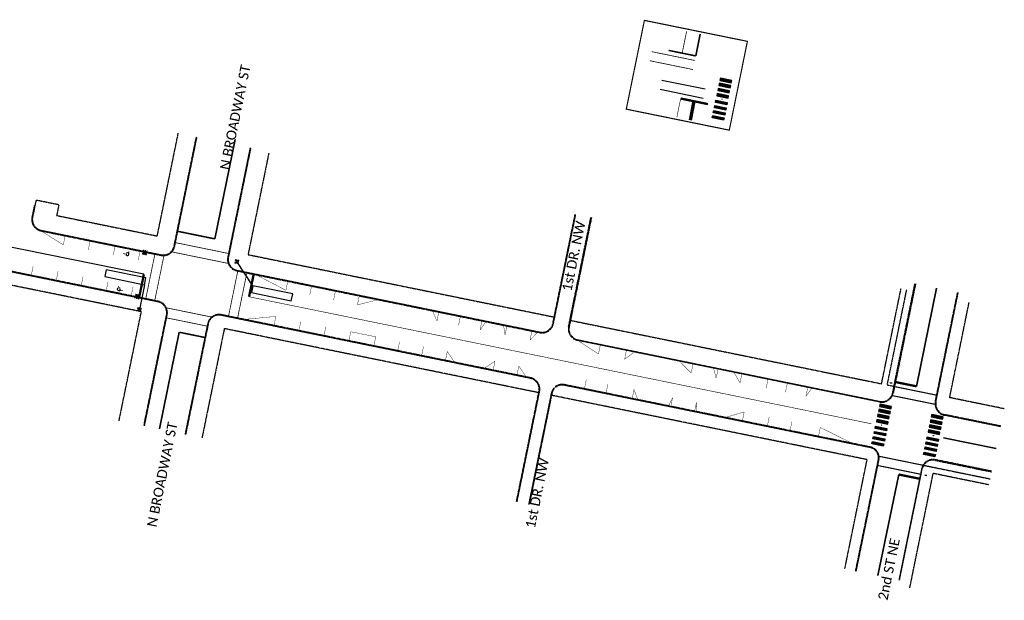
# Model space of a CAD drawing. Header units: feet. Extents: x 2255000 to 2274811, y 288595 to 315000.
# Tile 8 of 13: x 2261751 to 2262600, y 301938 to 302439. Entities that reach past the tile are written whole.
import ezdxf

# ---------------------------------------------------------------- set-up
doc = ezdxf.new("R2010")
doc.units = ezdxf.units.FT
doc.header["$MEASUREMENT"] = 0
for name, pattern in [('0', [2, 1, 1]), ('drainage01', [1.6, 0.85, -0.75]), ('dsolidcl', [0]), ('OhDOT_USTN1', [0.055, 0.014, -0.041]), ('OhDOT_USTN5', [0.11, 0.055, -0.055])]:
    doc.linetypes.add(name, pattern=pattern)
for name, color, linetype in [('DR_X_Cells', 121, 'Continuous'), ('PM_P_Cells', 7, 'Continuous'), ('PM_P_Channelizing_Line', 7, 'Continuous'), ('PM_P_CL_Double_Solid', 2, 'dsolidcl'), ('PM_P_Crosswalk', 7, 'Continuous'), ('PM_P_Parking_Lot_Stall', 7, 'Continuous'), ('PM_P_Stop_Line', 7, 'Continuous'), ('PV_X_Curb', 120, 'OhDOT_USTN1'), ('PV_X_Walk', 120, 'OhDOT_USTN5'), ('SC_Scratch7', 12, 'Continuous'), ('SG_P_Detection', 24, 'Continuous'), ('SG_X_PullBox', 7, 'Continuous'), ('SH_Data', 7, 'Continuous'), ('SN_P_Signs', 120, 'Continuous')]:
    doc.layers.add(name, color=color, linetype=linetype)
for name, color, linetype, lineweight in [('PM_X_Channelizing_Line', 251, 'Continuous', 70), ('PM_X_CL_Double_Solid', 251, 'dsolidcl', 35), ('PM_X_Crosswalk', 251, 'Continuous', 60), ('PM_X_Stop_Line', 251, 'Continuous', 120)]:
    doc.layers.add(name, color=color, linetype=linetype, lineweight=lineweight)
doc.styles.add('Slanted-Sub Title', font='calibriz.ttf', dxfattribs={"height": 0.17})

# ---------------------------------------------------------------- blocks, each defined once
blk = doc.blocks.new('CB3A-X')
at = {"layer": 'Defpoints', "color": 20, "linetype": 'drainage01', "lineweight": 0}
blk.add_lwpolyline([(-1.08, 1.12), (1.08, 1.12), (1.08, -1.12), (-1.08, -1.12), (-1.08, 1.12)], close=True, dxfattribs=at)
at = {"layer": 'DR_X_Cells', "color": 151, "linetype": 'Continuous', "lineweight": 0}
for p, q in [((-1.42, -1.43), (0.38, 0.37)), ((-1.42, -0.29), (-0.75, 0.37)), ((-0.32, -1.46), (1.42, 0.28)), ((0.81, -1.46), (1.42, -0.85))]:
    blk.add_line(p, q, dxfattribs=at)
at = {"layer": 'DR_X_Cells', "color": 151, "linetype": 'drainage01', "lineweight": 0}
blk.add_lwpolyline([(-1.75, 1.79), (1.75, 1.79), (1.75, -1.79), (-1.75, -1.79), (-1.75, 1.79)], close=True, dxfattribs=at)
at = {"layer": 'DR_X_Cells', "color": 151, "linetype": 'Continuous', "lineweight": 0, "flags": 128}
blk.add_lwpolyline([(-1.42, 0.37), (1.42, 0.37), (1.42, -1.46), (-1.42, -1.46), (-1.42, 0.37)], close=True, dxfattribs=at)
blk = doc.blocks.new('SIGPB')
at = {"layer": 'SG_X_PullBox', "color": 7, "linetype": 'Continuous', "lineweight": 0, "flags": 128}
for points in [[(-0.02, 0.075), (-0.075, 0.075), (-0.075, 0.02)], [(-0.068, 0.05), (-0.006, 0.05)], [(-0.036, 0.05), (-0.036, -0.05)], [(0.006, -0.05), (0.006, 0.05), (0.043, 0.05), (0.047, 0.049), (0.053, 0.048), (0.055, 0.046), (0.058, 0.044), (0.061, 0.041), (0.063, 0.037), (0.065, 0.03), (0.065, 0.021), (0.064, 0.018), (0.062, 0.013), (0.059, 0.007), (0.056, 0.005), (0.054, 0.004), (0.052, 0.003), (0.05, 0.002), (0.043, 0.001), (0.006, 0.001)], [(0.075, 0.02), (0.075, 0.075), (0.02, 0.075)], [(0.043, 0.001), (0.065, -0.05)], [(-0.075, -0.02), (-0.075, -0.075), (-0.02, -0.075)], [(0.02, -0.075), (0.075, -0.075), (0.075, -0.02)]]:
    blk.add_lwpolyline(points, dxfattribs=at)
blk = doc.blocks.new('*U1168', base_point=(-16.996, -40.246))
at = {"xscale": 1.000000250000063, "yscale": 1.000000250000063, "zscale": 1.000000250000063}
blk.add_blockref('SIGPB', (-16.996, -40.246), dxfattribs=at)

msp = doc.modelspace()

# ---------------------------------------------------------------- hatches: boundary and pattern name
at = {"layer": 'PM_P_Crosswalk'}
h = msp.add_hatch(color=256, dxfattribs=at)
h.dxf.hatch_style = 1
h.paths.add_polyline_path([(2262355.3816, 302388.1601), (2262354.9815, 302386.2005), (2262364.7793, 302384.2), (2262365.1794, 302386.1596)])
h = msp.add_hatch(color=256, dxfattribs=at)
h.dxf.hatch_style = 1
h.paths.add_polyline_path([(2262353.5811, 302379.342), (2262353.181, 302377.3825), (2262362.9789, 302375.382), (2262363.379, 302377.3415)])
h = msp.add_hatch(color=256, dxfattribs=at)
h.dxf.hatch_style = 1
h.paths.add_polyline_path([(2262354.4814, 302383.7511), (2262354.0813, 302381.7915), (2262363.8791, 302379.791), (2262364.2792, 302381.7506)])
h = msp.add_hatch(color=256, dxfattribs=at)
h.dxf.hatch_style = 1
h.paths.add_polyline_path([(2262351.0805, 302367.0947), (2262351.4806, 302369.0543), (2262361.2785, 302367.0538), (2262360.8784, 302365.0942)])
h = msp.add_hatch(color=256, dxfattribs=at)
h.dxf.hatch_style = 1
h.paths.add_polyline_path([(2262352.6809, 302374.933), (2262352.2808, 302372.9734), (2262362.0787, 302370.9729), (2262362.4788, 302372.9325)])
h = msp.add_hatch(color=256, dxfattribs=at)
h.dxf.hatch_style = 1
h.paths.add_polyline_path([(2262349.2801, 302358.2766), (2262349.6802, 302360.2362), (2262359.478, 302358.2357), (2262359.0779, 302356.2761)])
h = msp.add_hatch(color=256, dxfattribs=at)
h.dxf.hatch_style = 1
h.paths.add_polyline_path([(2262350.1803, 302362.6857), (2262350.5804, 302364.6452), (2262360.3782, 302362.6447), (2262359.9781, 302360.6852)])
h = msp.add_hatch(color=256, dxfattribs=at)
h.dxf.hatch_style = 1
h.paths.add_polyline_path([(2262348.3798, 302353.8676), (2262348.7799, 302355.8272), (2262358.5778, 302353.8267), (2262358.1777, 302351.8671)])
h = msp.add_hatch(color=256, dxfattribs=at)
h.dxf.hatch_style = 1
h.paths.add_polyline_path([(2262493.1274, 302106.8594), (2262492.7273, 302104.8998), (2262502.5252, 302102.8993), (2262502.9253, 302104.8589)])
h = msp.add_hatch(color=256, dxfattribs=at)
h.dxf.hatch_style = 1
h.paths.add_polyline_path([(2262491.327, 302098.0413), (2262490.9269, 302096.0817), (2262500.7247, 302094.0812), (2262501.1248, 302096.0408)])
h = msp.add_hatch(color=256, dxfattribs=at)
h.dxf.hatch_style = 1
h.paths.add_polyline_path([(2262492.2272, 302102.4503), (2262491.8271, 302100.4908), (2262501.6249, 302098.4903), (2262502.025, 302100.4498)])
h = msp.add_hatch(color=256, dxfattribs=at)
h.dxf.hatch_style = 1
h.paths.add_polyline_path([(2262537.724, 302097.7538), (2262537.3239, 302095.7942), (2262547.1218, 302093.7937), (2262547.5219, 302095.7533)])
h = msp.add_hatch(color=256, dxfattribs=at)
h.dxf.hatch_style = 1
h.paths.add_polyline_path([(2262490.4267, 302093.6323), (2262490.0266, 302091.6727), (2262499.8245, 302089.6722), (2262500.2246, 302091.6318)])
h = msp.add_hatch(color=256, dxfattribs=at)
h.dxf.hatch_style = 1
h.paths.add_polyline_path([(2262535.9236, 302088.9357), (2262535.5235, 302086.9761), (2262545.3213, 302084.9756), (2262545.7214, 302086.9352)])
h = msp.add_hatch(color=256, dxfattribs=at)
h.dxf.hatch_style = 1
h.paths.add_polyline_path([(2262536.8238, 302093.3447), (2262536.4237, 302091.3852), (2262546.2216, 302089.3847), (2262546.6217, 302091.3442)])
h = msp.add_hatch(color=256, dxfattribs=at)
h.dxf.hatch_style = 1
h.paths.add_polyline_path([(2262487.9261, 302081.385), (2262488.3262, 302083.3445), (2262498.1241, 302081.344), (2262497.724, 302079.3845)])
h = msp.add_hatch(color=256, dxfattribs=at)
h.dxf.hatch_style = 1
h.paths.add_polyline_path([(2262488.8263, 302085.794), (2262489.2264, 302087.7536), (2262499.0243, 302085.7531), (2262498.6242, 302083.7935)])
h = msp.add_hatch(color=256, dxfattribs=at)
h.dxf.hatch_style = 1
h.paths.add_polyline_path([(2262535.0234, 302084.5267), (2262534.6233, 302082.5671), (2262544.4211, 302080.5666), (2262544.8212, 302082.5262)])
h = msp.add_hatch(color=256, dxfattribs=at)
h.dxf.hatch_style = 1
h.paths.add_polyline_path([(2262486.1257, 302072.5669), (2262486.5258, 302074.5265), (2262496.3236, 302072.526), (2262495.9235, 302070.5664)])
h = msp.add_hatch(color=256, dxfattribs=at)
h.dxf.hatch_style = 1
h.paths.add_polyline_path([(2262487.0259, 302076.9759), (2262487.426, 302078.9355), (2262497.2238, 302076.935), (2262496.8237, 302074.9754)])
h = msp.add_hatch(color=256, dxfattribs=at)
h.dxf.hatch_style = 1
h.paths.add_polyline_path([(2262532.5227, 302072.2793), (2262532.9228, 302074.2389), (2262542.7207, 302072.2384), (2262542.3206, 302070.2788)])
h = msp.add_hatch(color=256, dxfattribs=at)
h.dxf.hatch_style = 1
h.paths.add_polyline_path([(2262533.423, 302076.6884), (2262533.8231, 302078.6479), (2262543.6209, 302076.6474), (2262543.2208, 302074.6879)])
h = msp.add_hatch(color=256, dxfattribs=at)
h.dxf.hatch_style = 1
h.paths.add_polyline_path([(2262530.7223, 302063.4613), (2262531.1224, 302065.4208), (2262540.9202, 302063.4203), (2262540.5201, 302061.4608)])
h = msp.add_hatch(color=256, dxfattribs=at)
h.dxf.hatch_style = 1
h.paths.add_polyline_path([(2262531.6225, 302067.8703), (2262532.0226, 302069.8299), (2262541.8205, 302067.8294), (2262541.4204, 302065.8698)])

# ---------------------------------------------------------------- linework, layer by layer
at = {"layer": 'PM_P_Cells', "const_width": 0.5}
for points in [[(2261840.9279, 302236.8884, -2.41421356), (2261840.6221, 302236.6861, -0.41421356), (2261840.9279, 302236.8884, 4.81780946)], [(2261839.4125, 302205.1879, 2.41421356), (2261839.6147, 302204.882, 0.41421356), (2261839.4125, 302205.1879, -4.81780946)]]:
    msp.add_lwpolyline(points, format="xyb", dxfattribs=at)
for points in [[(2261841.1291, 302236.3703), (2261843.2684, 302236.1897), (2261843.4479, 302237.0701), (2261843.6196, 302237.9121), (2261845.2521, 302238.0975), (2261845.1168, 302238.8028)], [(2261842.8987, 302237.7003), (2261842.6411, 302236.4373)], [(2261839.0246, 302204.7899), (2261836.9854, 302205.4614), (2261837.1649, 302206.3418), (2261837.3366, 302207.1838), (2261835.9071, 302207.9936), (2261836.3077, 302208.5896)], [(2261837.917, 302206.7066), (2261837.6595, 302205.4436)]]:
    msp.add_lwpolyline(points, dxfattribs=at)
at = {"layer": 'PM_P_Cells'}
for points in [[(2261842.547, 302235.7951, 0.23442022), (2261843.4229, 302235.162, 0.23442022), (2261844.6384, 302235.4533, 0.21650597), (2261845.1429, 302236.5015, 0.21650597), (2261844.6853, 302237.5711)], [(2261837.4946, 302204.8159, -0.23442022), (2261836.4408, 302204.5762, -0.23442022), (2261835.4364, 302205.3202, -0.21650597), (2261835.3826, 302206.4823, -0.21650597), (2261836.2224, 302207.2873)]]:
    msp.add_lwpolyline(points, format="xyb", dxfattribs=at)
at = {"layer": 'PM_P_Channelizing_Line', "lineweight": 70}
msp.add_lwpolyline([(2262329.5816, 302351.9771), (2262332.8844, 302368.1737)], dxfattribs=at)
at = {"layer": 'PM_P_CL_Double_Solid'}
msp.add_line((2261858.045, 302218.8753), (2261604.5952, 302270.624), dxfattribs=at)
at = {"layer": 'PM_P_CL_Double_Solid', "const_width": 0.5}
for points in [[(2262317.8166, 302354.3762), (2262321.1221, 302370.5657)], [(2261948.7888, 302199.4893), (2262485.5799, 302089.8888)]]:
    msp.add_lwpolyline(points, dxfattribs=at)
at = {"layer": 'PM_P_Crosswalk'}
for points in [[(2262342.1736, 302378.5239), (2262304.9418, 302386.1258)], [(2262340.5732, 302370.6857), (2262303.3414, 302378.2876)]]:
    msp.add_lwpolyline(points, dxfattribs=at)
for points in [[(2262355.3816, 302388.1601), (2262354.9815, 302386.2005), (2262364.7793, 302384.2), (2262365.1794, 302386.1596)], [(2262353.5811, 302379.342), (2262353.181, 302377.3825), (2262362.9789, 302375.382), (2262363.379, 302377.3415)], [(2262354.4814, 302383.7511), (2262354.0813, 302381.7915), (2262363.8791, 302379.791), (2262364.2792, 302381.7506)], [(2262351.0805, 302367.0947), (2262351.4806, 302369.0543), (2262361.2785, 302367.0538), (2262360.8784, 302365.0942)], [(2262352.6809, 302374.933), (2262352.2808, 302372.9734), (2262362.0787, 302370.9729), (2262362.4788, 302372.9325)], [(2262349.2801, 302358.2766), (2262349.6802, 302360.2362), (2262359.478, 302358.2357), (2262359.0779, 302356.2761)], [(2262350.1803, 302362.6857), (2262350.5804, 302364.6452), (2262360.3782, 302362.6447), (2262359.9781, 302360.6852)], [(2262348.3798, 302353.8676), (2262348.7799, 302355.8272), (2262358.5778, 302353.8267), (2262358.1777, 302351.8671)], [(2262493.1274, 302106.8594), (2262492.7273, 302104.8998), (2262502.5252, 302102.8993), (2262502.9253, 302104.8589)], [(2262491.327, 302098.0413), (2262490.9269, 302096.0817), (2262500.7247, 302094.0812), (2262501.1248, 302096.0408)], [(2262492.2272, 302102.4503), (2262491.8271, 302100.4908), (2262501.6249, 302098.4903), (2262502.025, 302100.4498)], [(2262537.724, 302097.7538), (2262537.3239, 302095.7942), (2262547.1218, 302093.7937), (2262547.5219, 302095.7533)], [(2262490.4267, 302093.6323), (2262490.0266, 302091.6727), (2262499.8245, 302089.6722), (2262500.2246, 302091.6318)], [(2262535.9236, 302088.9357), (2262535.5235, 302086.9761), (2262545.3213, 302084.9756), (2262545.7214, 302086.9352)], [(2262536.8238, 302093.3447), (2262536.4237, 302091.3852), (2262546.2216, 302089.3847), (2262546.6217, 302091.3442)], [(2262487.9261, 302081.385), (2262488.3262, 302083.3445), (2262498.1241, 302081.344), (2262497.724, 302079.3845)], [(2262488.8263, 302085.794), (2262489.2264, 302087.7536), (2262499.0243, 302085.7531), (2262498.6242, 302083.7935)], [(2262535.0234, 302084.5267), (2262534.6233, 302082.5671), (2262544.4211, 302080.5666), (2262544.8212, 302082.5262)], [(2262486.1257, 302072.5669), (2262486.5258, 302074.5265), (2262496.3236, 302072.526), (2262495.9235, 302070.5664)], [(2262487.0259, 302076.9759), (2262487.426, 302078.9355), (2262497.2238, 302076.935), (2262496.8237, 302074.9754)], [(2262532.5227, 302072.2793), (2262532.9228, 302074.2389), (2262542.7207, 302072.2384), (2262542.3206, 302070.2788)], [(2262533.423, 302076.6884), (2262533.8231, 302078.6479), (2262543.6209, 302076.6474), (2262543.2208, 302074.6879)], [(2262530.7223, 302063.4613), (2262531.1224, 302065.4208), (2262540.9202, 302063.4203), (2262540.5201, 302061.4608)], [(2262531.6225, 302067.8703), (2262532.0226, 302069.8299), (2262541.8205, 302067.8294), (2262541.4204, 302065.8698)]]:
    msp.add_lwpolyline(points, close=True, dxfattribs=at)
for points, const_width in [([(2261867.5448, 302236.3276), (2261859.6706, 302197.7619)], 0.6666), ([(2261875.3142, 302234.7564), (2261867.4373, 302196.1781)], 0.6666), ([(2261931.0659, 302182.6953), (2261939.0361, 302221.7307)], 0.6666), ([(2261938.9042, 302181.0949), (2261946.8744, 302220.1303)], 0.6666), ([(2262505.6152, 302121.9776), (2262541.9607, 302114.5567)], 1), ([(2262503.7302, 302114.1974), (2262540.6449, 302106.6603)], 1), ([(2262491.1979, 302053.8657), (2262528.0334, 302046.3447)], 1), ([(2262492.2576, 302061.8144), (2262530.1459, 302054.0784)], 1)]:
    msp.add_lwpolyline(points, dxfattribs=dict(at, const_width=const_width))
at = {"layer": 'PM_P_Parking_Lot_Stall', "const_width": 0.333}
for points in [[(2261788.5413, 302244.2933), (2261769.3006, 302256.3869)], [(2261790.1417, 302252.1316), (2261788.5413, 302244.2933)], [(2261811.697, 302247.7305), (2261810.0966, 302239.8922)], [(2261833.2523, 302243.3294), (2261831.6519, 302235.4911)], [(2261854.8076, 302238.9283), (2261853.2072, 302231.09)], [(2261762.4907, 302225.7456), (2261760.8921, 302217.9069)], [(2261784.047, 302221.3494), (2261782.4484, 302213.5108)], [(2261805.6033, 302216.9533), (2261804.0047, 302209.1146)], [(2261980.5498, 302205.0977), (2261954.8572, 302218.5004)], [(2261827.1596, 302212.5571), (2261825.561, 302204.7185)], [(2261848.7159, 302208.161), (2261847.1173, 302200.3223)], [(2261980.5498, 302205.0977), (2261982.1483, 302212.9364)], [(2262001.1264, 302200.9019), (2262002.7248, 302208.7406)], [(2262021.703, 302196.706), (2262023.3014, 302204.5447)], [(2262042.2795, 302192.5102), (2262043.8779, 302200.3488)], [(2262060.4026, 302197.0012), (2262042.2795, 302192.5102)], [(2261971.8578, 302182.5316), (2261944.5732, 302179.9388)], [(2261970.2574, 302174.6933), (2261971.8578, 302182.5316)], [(2262110.868, 302178.5239), (2262107.0695, 302187.4221)], [(2262110.868, 302178.5239), (2262112.4665, 302186.3626)], [(2262129.4849, 302174.7277), (2262131.0833, 302182.5664)], [(2261991.8126, 302170.2922), (2261993.413, 302178.1305)], [(2262013.3679, 302165.8911), (2262014.9683, 302173.7294)], [(2262148.1018, 302170.9314), (2262149.7002, 302178.7701)], [(2262148.1018, 302170.9314), (2262153.2154, 302178.0002)], [(2262169.6582, 302166.5357), (2262168.3065, 302174.9189)], [(2262169.6582, 302166.5357), (2262171.2566, 302174.3744)], [(2262034.9232, 302161.49), (2262036.5236, 302169.3283)], [(2262036.5236, 302169.3283), (2262058.0789, 302164.9272)], [(2262056.4785, 302157.0889), (2262058.0789, 302164.9272)], [(2262191.2146, 302162.1401), (2262192.813, 302169.9788)], [(2262191.2146, 302162.1401), (2262197.6995, 302168.9175)], [(2262077.054, 302152.8878), (2262078.6544, 302160.7261)], [(2262097.6295, 302148.6868), (2262099.2299, 302156.5251)], [(2262250.2305, 302150.0955), (2262232.2323, 302161.9303)], [(2262250.2305, 302150.0955), (2262251.829, 302157.9342)], [(2262118.205, 302144.4857), (2262119.8054, 302152.324)], [(2262126.0526, 302142.9318), (2262119.8054, 302152.324)], [(2262272.7668, 302145.5), (2262274.3652, 302153.3387)], [(2262272.7668, 302145.5), (2262281.2241, 302151.9401)], [(2262151.5285, 302137.7368), (2262160.9564, 302143.9219)], [(2262159.356, 302136.0836), (2262160.9564, 302143.9219)], [(2262179.9315, 302131.8826), (2262181.5319, 302139.7209)], [(2262187.7824, 302130.3439), (2262181.5319, 302139.7209)], [(2262330.1999, 302133.6981), (2262320.0429, 302143.9369)], [(2262330.1999, 302133.6981), (2262331.8003, 302141.5363)], [(2262351.7552, 302129.297), (2262349.4364, 302137.9354)], [(2262351.7552, 302129.297), (2262353.3556, 302137.1352)], [(2262372.3307, 302125.0959), (2262367.0726, 302134.3345)], [(2262372.3307, 302125.0959), (2262373.9311, 302132.9342)], [(2262238.1208, 302120.0688), (2262239.7212, 302127.9071)], [(2262256.7367, 302116.2679), (2262258.3371, 302124.1062)], [(2262394.8657, 302120.4948), (2262396.4661, 302128.333)], [(2262411.5221, 302117.0939), (2262413.1225, 302124.9322)], [(2262279.2718, 302111.6667), (2262280.8722, 302119.505)], [(2262284.1707, 302110.6665), (2262280.8722, 302119.505)], [(2262429.1582, 302113.493), (2262430.7586, 302121.3313)], [(2262429.1582, 302113.493), (2262434.1845, 302120.6327)], [(2262310.625, 302105.2651), (2262314.1849, 302112.7033)], [(2262312.5845, 302104.865), (2262314.1849, 302112.7033)], [(2262333.16, 302100.664), (2262334.7604, 302108.5023)], [(2262335.1196, 302100.2639), (2262334.7604, 302108.5023)], [(2262359.6142, 302095.2626), (2262375.9114, 302100.1002)], [(2262374.311, 302092.2619), (2262375.9114, 302100.1002)], [(2262395.8663, 302087.8608), (2262397.4667, 302095.6991)], [(2262415.462, 302083.8598), (2262417.0624, 302091.6981)], [(2262439.9567, 302078.8585), (2262441.5571, 302086.6968)], [(2262469.3628, 302072.9243), (2262441.5571, 302086.6968)]]:
    msp.add_lwpolyline(points, dxfattribs=at)
at = {"layer": 'PM_P_Stop_Line', "const_width": 2}
for points in [[(2262344.6387, 302365.7731), (2262321.1238, 302370.5743)], [(2261858.045, 302218.8753), (2261853.9761, 302198.9236)], [(2261948.7888, 302199.4893), (2261952.7532, 302218.9305)]]:
    msp.add_lwpolyline(points, dxfattribs=at)
at = {"layer": 'PM_X_Channelizing_Line', "lineweight": 70, "const_width": 0.6666}
msp.add_lwpolyline([(2262322.4051, 302409.756), (2262326.2441, 302428.5825)], dxfattribs=at)
at = {"layer": 'PM_X_CL_Double_Solid'}
for points in [[(2262334.1625, 302407.3554), (2262338.0069, 302426.1838)], [(2261919.2041, 302249.4673), (2261936.6987, 302335.1507)], [(2262524.5881, 302122.1863), (2262541.9055, 302207.0016)], [(2262593.3236, 302068.5288), (2262547.9516, 302077.8069)], [(2262491.2704, 301958.827), (2262509.3596, 302046.075)]]:
    msp.add_lwpolyline(points, dxfattribs=at)
at = {"layer": 'PM_X_CL_Double_Solid', "linetype": '0'}
msp.add_lwpolyline([(2261888.4601, 302168.8943), (2261871.4101, 302085.3884)], dxfattribs=at)
at = {"layer": 'PM_X_Crosswalk', "const_width": 0.6666}
for points in [[(2262333.3623, 302403.4362), (2262296.1304, 302411.0381)], [(2262331.7619, 302395.5979), (2262294.53, 302403.1998)], [(2261885.2627, 302246.21), (2261931.5592, 302236.7573)], [(2261882.1295, 302238.2251), (2261931.4018, 302228.1648)], [(2261877.4062, 302189.9632), (2261916.5836, 302181.9641)], [(2261877.6055, 302181.298), (2261912.6319, 302174.1464)]]:
    msp.add_lwpolyline(points, dxfattribs=at)
at = {"layer": 'PM_X_Stop_Line'}
for points, const_width in [([(2262334.1625, 302407.3554), (2262310.6476, 302412.1566)], 1.3333), ([(2261919.2041, 302249.4673), (2261887.2595, 302255.9897)], 1.3333), ([(2261888.4601, 302168.8943), (2261910.6351, 302164.3666)], 1.3333), ([(2262524.5881, 302122.1863), (2262506.4154, 302125.8968)], 2), ([(2262509.3596, 302046.075), (2262527.2332, 302042.4256)], 2)]:
    msp.add_lwpolyline(points, dxfattribs=dict(at, const_width=const_width))
at = {"layer": 'PV_X_Curb'}
for points in [[(2261763.5359, 302278.1403), (2261761.5032, 302268.1852, 0.41421356), (2261769.3006, 302256.3869), (2261872.8188, 302235.2508, 0.41421356), (2261884.6171, 302243.0482), (2261903.8564, 302337.2766)], [(2261765.0037, 302282.8299), (2261761.9931, 302268.0852, 0.41421356), (2261769.4006, 302256.8768), (2261872.9188, 302235.7407, 0.41421356), (2261884.1272, 302243.1482), (2261903.3665, 302337.3767)], [(2261949.663, 302327.924), (2261930.4237, 302233.6955, 0.41421356), (2261938.221, 302221.8972), (2262199.5802, 302168.5336, 0.41421356), (2262211.3786, 302176.3309), (2262230.6179, 302270.5594)], [(2261950.1529, 302327.824), (2261930.9136, 302233.5955, 0.41421356), (2261938.3211, 302222.387), (2262199.6802, 302169.0234, 0.41421356), (2262210.8887, 302176.4309), (2262230.128, 302270.6594)], [(2262523.7327, 302210.712), (2262504.4934, 302116.4835, -0.41421356), (2262492.695, 302108.6862), (2262232.2198, 302161.8693, -0.41421356), (2262224.4225, 302173.6676), (2262243.6618, 302267.8961)], [(2262244.1517, 302267.7961), (2262224.9124, 302173.5676, 0.41421356), (2262232.3198, 302162.3592), (2262492.7951, 302109.1761, 0.41421356), (2262504.0035, 302116.5836), (2262523.2428, 302210.812)], [(2261858.5587, 302088.0123), (2261878.1149, 302183.7929, 0.41428622), (2261870.3151, 302195.5918), (2261605.1841, 302249.657, 0.41414091), (2261593.3881, 302241.8591), (2261573.8453, 302146.1443)], [(2261858.0688, 302088.1124), (2261877.625, 302183.8929, 0.41428622), (2261870.2152, 302195.1019), (2261605.0841, 302249.1671, 0.41414091), (2261593.878, 302241.7591), (2261574.3352, 302146.0443)], [(2262597.1629, 302087.3562), (2262548.6363, 302097.2642, -0.41421356), (2262540.8389, 302109.0626), (2262560.0782, 302203.2911)], [(2262597.2628, 302087.8461), (2262548.7363, 302097.7541, -0.41421356), (2262541.3288, 302108.9626), (2262560.5681, 302203.1911)], [(2262179.9477, 302022.392), (2262199.4202, 302117.7624, 0.41428622), (2262191.6204, 302129.5613), (2261924.84, 302183.9628, 0.41414091), (2261913.044, 302176.165), (2261893.5851, 302080.8607)], [(2262179.4578, 302022.492), (2262198.9303, 302117.8624, 0.41428622), (2262191.5205, 302129.0713), (2261924.7401, 302183.4729, 0.41414091), (2261913.5339, 302176.065), (2261894.075, 302080.7607)], [(2262472.5727, 301962.6446), (2262492.16, 302058.5777, 0.41428622), (2262484.7502, 302069.7866), (2262220.7345, 302123.6243, 0.41414091), (2262209.5284, 302116.2164), (2262189.9544, 302020.3489)], [(2262472.0828, 301962.7447), (2262491.6701, 302058.6777, 0.41428622), (2262484.6503, 302069.2966), (2262220.6346, 302123.1344, 0.41414091), (2262210.0183, 302116.1164), (2262190.4443, 302020.2488)], [(2262589.3274, 302048.932), (2262540.7962, 302058.8536, 0.41428622), (2262528.9954, 302051.0567), (2262509.4081, 301955.1237)], [(2262509.898, 301955.0237), (2262529.4853, 302050.9567, -0.41428622), (2262540.6961, 302058.3637), (2262589.2275, 302048.4421)]]:
    msp.add_lwpolyline(points, format="xyb", dxfattribs=at)
at = {"layer": 'PV_X_Walk'}
msp.add_line((2261784.6572, 302278.8171), (2261765.0037, 302282.8299), dxfattribs=at)
for points in [[(2261784.6572, 302278.8171), (2261782.7876, 302269.66), (2261869.6037, 302251.9341), (2261887.7021, 302340.575)], [(2261965.8063, 302323.5185), (2261947.9094, 302235.8648), (2262212.5169, 302181.9064)], [(2261836.646, 302092.4864), (2261855.8582, 302186.582), (2261593.0442, 302240.1748)], [(2262494.4504, 302124.4148), (2262511.2421, 302206.6554)], [(2262499.3496, 302123.4158), (2262516.141, 302205.6551)], [(2262553.1872, 302112.4221), (2262569.9789, 302194.6626)], [(2262226.0514, 302179.1464), (2262494.4504, 302124.4148)], [(2262199.1773, 302116.5728), (2261927.4328, 302171.9866), (2261908.217, 302077.8732)], [(2262499.3496, 302123.4158), (2262505.6449, 302122.132)], [(2262481.9649, 302058.9071), (2262208.6946, 302114.632)], [(2262600.3098, 302102.7886), (2262553.1872, 302112.4221)], [(2262462.721, 301964.6561), (2262481.9649, 302058.9071)], [(2262530.717, 302054.0585), (2262587.9854, 302042.3508)], [(2262518.7177, 301947.958), (2262538.9936, 302047.2631)], [(2262538.9936, 302047.2631), (2262586.9864, 302037.4517)]]:
    msp.add_lwpolyline(points, dxfattribs=at)
at = {"layer": 'SC_Scratch7', "color": 6, "const_width": 1}
msp.add_lwpolyline([(2262289.8277, 302438.0475), (2262378.6817, 302419.9287), (2262363.0546, 302343.2941), (2262274.2006, 302361.4129)], close=True, dxfattribs=at)
at = {"layer": 'SC_Scratch7', "color": 6}
for centre in [(2262356.7803, 302370.0157), (2262494.5261, 302088.715), (2262539.1228, 302079.6093)]:
    msp.add_circle(centre, 0.0741, dxfattribs=at)
at = {"layer": 'SG_P_Detection'}
for points in [[(2261952.1143, 302208.9942), (2261938.2106, 302229.8144)], [(2261858.5148, 302209.8644), (2261854.687, 302189.8674)]]:
    msp.add_lwpolyline(points, dxfattribs=at)
for points in [[(2261858.5148, 302209.8644), (2261859.7136, 302215.7434), (2261825.4194, 302222.7366), (2261824.2205, 302216.8576)], [(2261952.1143, 302208.9942), (2261950.9155, 302203.1152), (2261985.2097, 302196.122), (2261986.4085, 302202.001)]]:
    msp.add_lwpolyline(points, close=True, dxfattribs=at)
at = {"layer": 'SN_P_Signs'}
for points in [[(2262503.5924, 302124.9274), (2262501.6915, 302125.2837)], [(2262502.609, 302125.1117), (2262502.4369, 302124.2621)], [(2262531.6276, 302045.5192), (2262533.5285, 302045.1628)], [(2262532.6109, 302045.3348), (2262532.783, 302046.1844)]]:
    msp.add_lwpolyline(points, dxfattribs=at)

# ---------------------------------------------------------------- block references
at = {"layer": 'SG_X_PullBox', "xscale": 20, "yscale": 20, "zscale": 10, "rotation": 349.2354766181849}
for p in [(2261938.2106, 302229.8144), (2261854.0139, 302188.4685)]:
    msp.add_blockref('*U1168', p, dxfattribs=at)
at = {"layer": 'SH_Data'}
for p, rotation in [((2261858.8377, 302237.7227), 348.743427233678), ((2261852.391, 302199.6606), 168.743427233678)]:
    msp.add_blockref('CB3A-X', p, dxfattribs=dict(at, rotation=rotation))

# ---------------------------------------------------------------- texts
at = {"layer": 'SC_Scratch7', "char_height": 8.5, "attachment_point": 1, "rotation": 78.4601198, "style": 'Slanted-Sub Title'}
for s, insert, width in [('N BROADWAY ST', (2261923.366, 302310.1935, -0.0001), 164.854101), ('1st DR. NW', (2262218.4675, 302205.3401, -0.0001), 97.277), ('N BROADWAY ST', (2261860.4122, 302001.8641, -0.0001), 164.854101), ('1st DR. NW', (2262186.9925, 302000.8053, -0.0001), 97.277), ('2nd ST NE', (2262491.1444, 301938.7044, -0.0001), 60.611471)]:
    msp.add_mtext(s, dxfattribs=dict(at, insert=insert, width=width))

doc.saveas('drawing.dxf')
